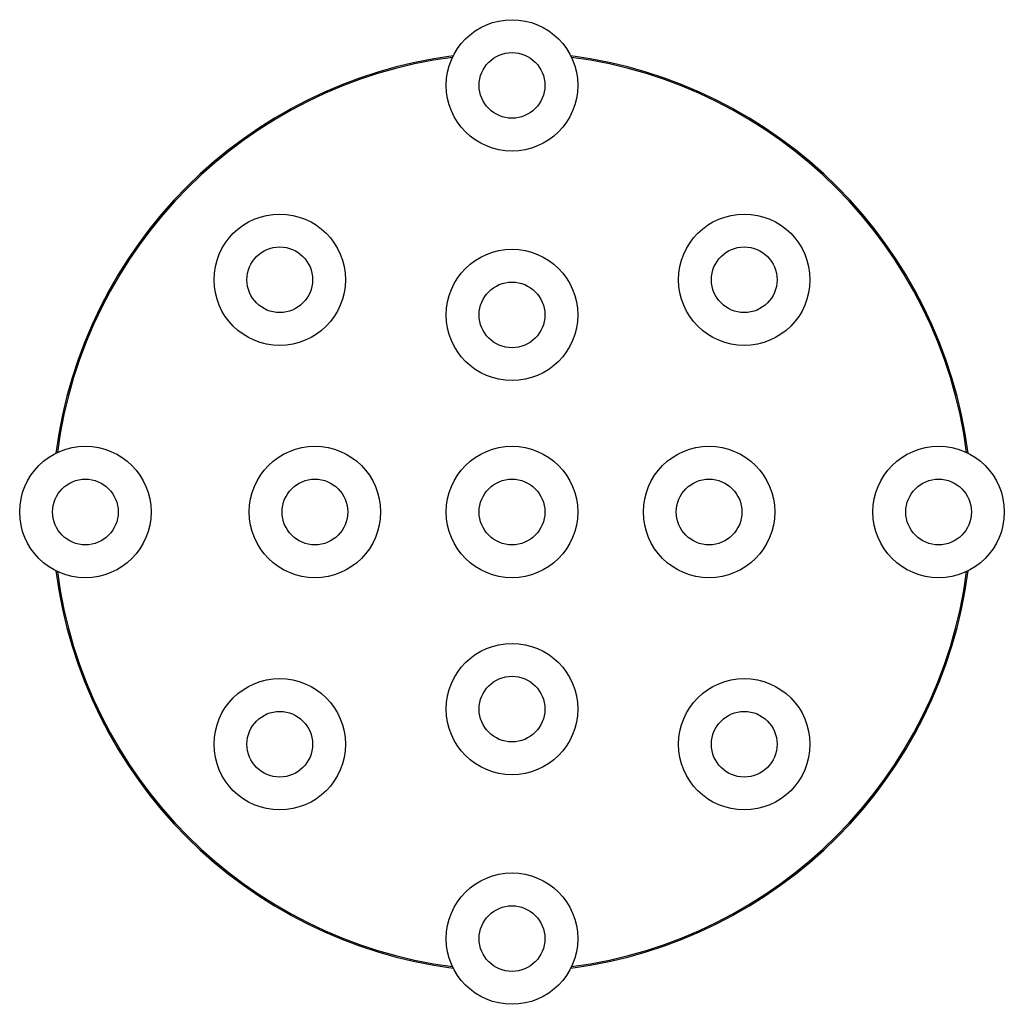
# Paper-space layout '_Inferior' of a CAD drawing. Header units: millimetres. Extents: x -375 to 375, y -375 to 375.
import ezdxf

# ---------------------------------------------------------------- set-up
doc = ezdxf.new("R2010")
doc.units = ezdxf.units.MM

psp = doc.layouts.new('_Inferior')

# ---------------------------------------------------------------- linework, layer by layer
at = {"color": 7, "linetype": 'Continuous', "lineweight": 25}
for centre, radius in [((0, 324.72), 50), ((0, 324.72), 25), ((-176.78, 176.78), 50), ((176.78, 176.78), 50), ((-176.78, 176.78), 25), ((0, 150), 50), ((176.78, 176.78), 25), ((0, 150), 25), ((-324.72, 0), 50), ((-150, 0), 50), ((0, 0), 50), ((150, 0), 50), ((324.72, 0), 50), ((-324.72, 0), 25), ((-150, 0), 25), ((0, 0), 25), ((150, 0), 25), ((324.72, 0), 25), ((0, -150), 50), ((-176.78, -176.78), 50), ((0, -150), 25), ((176.78, -176.78), 50), ((-176.78, -176.78), 25), ((176.78, -176.78), 25), ((0, -324.72), 50), ((0, -324.72), 25)]:
    psp.add_circle(centre, radius, dxfattribs=at)
for start, end in [(97.33639, 172.66361), (7.33639, 82.66361), (187.33639, 262.66361), (277.33639, 352.66361)]:
    psp.add_arc((0, 0), 350, start, end, dxfattribs=at)
at = {"color": 8, "linetype": 'Continuous', "lineweight": 25}
for start, end in [(97.44425, 172.55575), (7.44425, 82.55575), (187.44425, 262.55575), (277.44425, 352.55575)]:
    psp.add_arc((0, 0), 349, start, end, dxfattribs=at)

doc.saveas('drawing.dxf')
